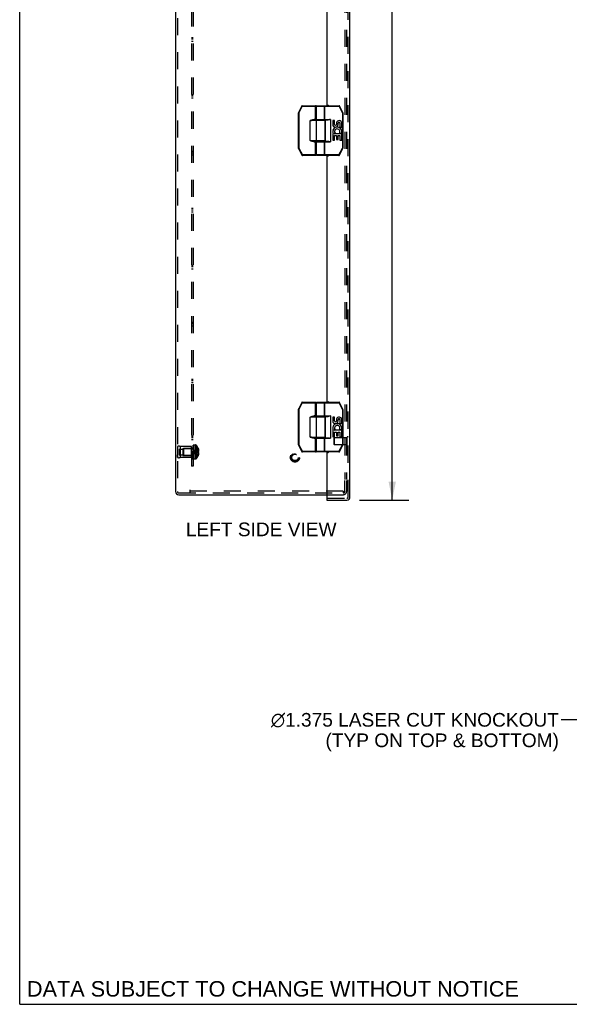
# Model space of a CAD drawing. Header units: inches. Extents: x 0 to 109, y 0 to 70.
# Tile 1 of 11: x 0 to 19, y 0 to 35. Entities that reach past the tile are written whole.
import ezdxf

# ---------------------------------------------------------------- set-up
doc = ezdxf.new("R2010")
doc.units = ezdxf.units.IN
doc.header["$LTSCALE"] = 5.984
doc.header["$MEASUREMENT"] = 0
doc.linetypes.add('HIDDEN', pattern=[0.2, 0.1, -0.1])
doc.layers.get('0').update_dxf_attribs({"linetype": 'CONTINUOUS'})
for name, color, linetype in [('DEFAULT_2', 8, 'HIDDEN'), ('DIMENSIONS', 7, 'CONTINUOUS'), ('DOOR_ASSEMBLY', 7, 'CONTINUOUS'), ('SUBPANEL', 7, 'CONTINUOUS')]:
    doc.layers.add(name, color=color, linetype=linetype)
doc.styles.get("Standard").update_dxf_attribs({"font": 'arial.ttf'})
doc.dimstyles.new('DIMSTYLE_1', dxfattribs={"dimtxt": 0.48, "dimasz": 0.64, "dimexe": 0.09, "dimexo": 0.07, "dimgap": 0.0375, "dimtad": 0, "dimtih": 1, "dimtoh": 1, "dimzin": 4, "dimdsep": 46, "dimtxsty": 'Standard', "dimblk": '_FILLED', "dimblk1": '_FILLED', "dimblk2": '_FILLED', "dimcen": 0.09, "dimadec": 3, "dimazin": 1, "dimtfac": 1, "dimtdec": 3, "dimtofl": 0, "dimtmove": 0, "dimatfit": 3, "dimldrblk": '_FILLED', "dimfxl": 0, "dimtolj": 1, "dimtzin": 4, "dimarcsym": 0})
doc.dimstyles.get("Standard").update_dxf_attribs({"dimtxt": 0.544, "dimasz": 0.64, "dimexe": 0.09, "dimexo": 0.07, "dimgap": 0.09, "dimtad": 0, "dimtih": 1, "dimtoh": 1, "dimdec": 3, "dimzin": 4, "dimdsep": 46, "dimtxsty": 'Standard', "dimblk": '_FILLED', "dimblk1": '_FILLED', "dimblk2": '_FILLED', "dimcen": 0.09, "dimadec": 3, "dimazin": 1, "dimtp": 0.001, "dimtm": 0.001, "dimtfac": 1, "dimtdec": 3, "dimtofl": 0, "dimtmove": 0, "dimatfit": 3, "dimldrblk": '_FILLED', "dimfxl": 0, "dimtolj": 1, "dimtzin": 4, "dimarcsym": 0})

# ---------------------------------------------------------------- blocks, each defined once
blk = doc.blocks.new('_FILLED')
at = {"color": 0, "linetype": 'ByBlock'}
blk.add_solid([(0, 0), (-1, 0.2), (-1, -0.2)], dxfattribs=at)
blk = doc.blocks.new('*D15')
at = {"layer": 'DIMENSIONS', "color": 2, "linetype": 'Continuous'}
for p, q in [((11.928, 54.093), (13.653, 54.093)), ((13.077, 54.093), (13.077, 36.781)), ((13.077, 17.718), (13.077, 35.101)), ((11.928, 17.718), (13.653, 17.718))]:
    blk.add_line(p, q, dxfattribs=at)
at = {"layer": 'DIMENSIONS', "color": 2, "linetype": 'Continuous', "xscale": 0.64, "yscale": 0.64, "zscale": 0.64}
for p, rotation in [((13.077, 54.093), 90), ((13.077, 17.718), 270)]:
    blk.add_blockref('_FILLED', p, dxfattribs=dict(at, rotation=rotation))
at = {"layer": 'DIMENSIONS', "color": 2, "linetype": 'Continuous', "insert": (13.077, 36.541), "char_height": 0.48, "width": 2.00922, "attachment_point": 2, "line_spacing_factor": 0.9}
blk.add_mtext('36.38\\PDOOR', dxfattribs=at)

msp = doc.modelspace()

# ---------------------------------------------------------------- linework, layer by layer
at = {"color": 7, "linetype": 'Continuous'}
for q in [(0, 70.4), (108.8, 0)]:
    msp.add_line((0, 0), q, dxfattribs=at)
at = {"color": 3, "linetype": 'Continuous'}
for p, q in [((5.473, 53.793), (5.473, 18.017)), ((5.585, 17.905), (10.782, 17.905))]:
    msp.add_line(p, q, dxfattribs=at)
msp.add_arc((5.585, 18.017), 0.112, 180, 270, dxfattribs=at)
at = {"layer": 'DEFAULT_2', "color": 8, "linetype": 'HIDDEN'}
for p, q in [((5.533, 53.793), (5.533, 18.017)), ((11.413, 53.389), (11.413, 18.441)), ((11.473, 53.389), (11.473, 18.441)), ((5.533, 19.593), (5.533, 19.217)), ((5.533, 19.593), (5.533, 19.505)), ((5.596, 19.507), (5.721, 19.507)), ((5.596, 19.507), (5.596, 19.304)), ((6.033, 19.593), (5.633, 19.593)), ((5.633, 19.593), (5.633, 19.217)), ((5.721, 19.53), (6.033, 19.53)), ((5.721, 19.53), (5.721, 19.28)), ((5.738, 19.519), (5.748, 19.529)), ((5.738, 19.519), (5.738, 19.291)), ((6.076, 19.529), (5.748, 19.529)), ((5.748, 19.529), (5.748, 19.281)), ((6.033, 19.217), (6.033, 19.593)), ((6.076, 19.529), (6.076, 19.281)), ((6.108, 19.649), (6.093, 19.649)), ((6.093, 19.159), (6.093, 19.649)), ((6.108, 19.648), (6.093, 19.648)), ((6.108, 19.643), (6.093, 19.643)), ((6.108, 19.641), (6.093, 19.641)), ((6.108, 19.632), (6.093, 19.632)), ((6.093, 19.614), (6.108, 19.614)), ((6.108, 19.613), (6.093, 19.613)), ((6.108, 19.612), (6.093, 19.612)), ((6.108, 19.61), (6.093, 19.61)), ((6.093, 19.606), (6.108, 19.606)), ((6.093, 19.604), (6.108, 19.604)), ((6.108, 19.597), (6.093, 19.597)), ((6.093, 19.593), (6.108, 19.593)), ((6.093, 19.588), (6.108, 19.588)), ((6.093, 19.585), (6.108, 19.585)), ((6.108, 19.584), (6.093, 19.584)), ((6.093, 19.584), (6.108, 19.584)), ((6.093, 19.559), (6.108, 19.559)), ((6.093, 19.547), (6.108, 19.547)), ((6.108, 19.544), (6.093, 19.544)), ((6.108, 19.543), (6.093, 19.543)), ((6.108, 19.539), (6.093, 19.539)), ((6.093, 19.533), (6.108, 19.533)), ((6.093, 19.53), (6.108, 19.53)), ((6.093, 19.529), (6.108, 19.529)), ((6.108, 19.517), (6.093, 19.517)), ((6.108, 19.505), (6.093, 19.505)), ((6.093, 19.488), (6.108, 19.488)), ((6.093, 19.477), (6.108, 19.477)), ((6.093, 19.458), (6.108, 19.458)), ((6.108, 19.452), (6.093, 19.452)), ((6.093, 19.451), (6.108, 19.451)), ((6.108, 19.444), (6.093, 19.444)), ((6.108, 19.419), (6.093, 19.419)), ((6.108, 19.408), (6.093, 19.408)), ((6.093, 19.403), (6.108, 19.403)), ((6.093, 19.394), (6.108, 19.394)), ((6.093, 19.375), (6.108, 19.375)), ((6.123, 19.409), (6.098, 19.405)), ((6.123, 19.409), (6.098, 19.405)), ((6.108, 19.649), (6.108, 19.159)), ((6.113, 19.651), (6.174, 19.651)), ((6.113, 19.159), (6.113, 19.651)), ((6.174, 19.651), (6.174, 19.159)), ((6.201, 19.639), (6.201, 19.172)), ((6.23, 19.39), (6.202, 19.393)), ((6.259, 19.387), (6.23, 19.39)), ((6.259, 19.545), (6.259, 19.546)), ((6.259, 19.546), (6.259, 19.546)), ((6.259, 19.545), (6.259, 19.423)), ((6.259, 19.51), (6.272, 19.51)), ((6.259, 19.455), (6.281, 19.455)), ((6.259, 19.423), (6.259, 19.423)), ((6.259, 19.423), (6.272, 19.423)), ((6.259, 19.42), (6.259, 19.423)), ((6.259, 19.388), (6.259, 19.391)), ((6.259, 19.387), (6.259, 19.388)), ((6.272, 19.387), (6.259, 19.387)), ((6.259, 19.387), (6.259, 19.266)), ((5.533, 19.217), (5.533, 19.305)), ((5.596, 19.304), (5.721, 19.304)), ((6.033, 19.217), (5.633, 19.217)), ((5.721, 19.28), (6.033, 19.28)), ((5.738, 19.291), (5.748, 19.281)), ((6.076, 19.281), (5.748, 19.281)), ((6.093, 19.364), (6.108, 19.364)), ((6.108, 19.353), (6.093, 19.353)), ((6.108, 19.342), (6.093, 19.342)), ((6.093, 19.319), (6.108, 19.319)), ((6.108, 19.318), (6.093, 19.318)), ((6.093, 19.318), (6.108, 19.318)), ((6.093, 19.314), (6.108, 19.314)), ((6.108, 19.311), (6.093, 19.311)), ((6.108, 19.311), (6.093, 19.311)), ((6.093, 19.296), (6.108, 19.296)), ((6.093, 19.284), (6.108, 19.284)), ((6.108, 19.264), (6.093, 19.264)), ((6.093, 19.251), (6.108, 19.251)), ((6.108, 19.25), (6.093, 19.25)), ((6.093, 19.249), (6.108, 19.249)), ((6.093, 19.249), (6.108, 19.249)), ((6.093, 19.237), (6.108, 19.237)), ((6.108, 19.232), (6.093, 19.232)), ((6.108, 19.231), (6.093, 19.231)), ((6.108, 19.229), (6.093, 19.229)), ((6.093, 19.226), (6.108, 19.226)), ((6.093, 19.211), (6.108, 19.211)), ((6.093, 19.211), (6.108, 19.211)), ((6.093, 19.207), (6.108, 19.207)), ((6.093, 19.206), (6.108, 19.206)), ((6.093, 19.198), (6.108, 19.198)), ((6.108, 19.198), (6.093, 19.198)), ((6.108, 19.186), (6.093, 19.186)), ((6.108, 19.181), (6.093, 19.181)), ((6.108, 19.176), (6.093, 19.176)), ((6.108, 19.175), (6.093, 19.175)), ((6.108, 19.169), (6.093, 19.169)), ((6.108, 19.16), (6.093, 19.16)), ((6.108, 19.159), (6.093, 19.159)), ((6.113, 19.159), (6.174, 19.159)), ((6.259, 19.356), (6.281, 19.356)), ((6.259, 19.301), (6.272, 19.301)), ((6.259, 19.266), (6.259, 19.265)), ((6.259, 19.265), (6.259, 19.265)), ((11.413, 18.017), (11.413, 18.405)), ((11.473, 18.405), (11.473, 18.017)), ((5.973, 18.077), (5.973, 17.965)), ((11.354, 18.025), (5.973, 18.025)), ((11.354, 18.025), (11.354, 17.965)), ((5.585, 17.965), (11.354, 17.965)), ((10.782, 17.905), (11.361, 17.905)), ((11.354, 17.965), (11.361, 17.965))]:
    msp.add_line(p, q, dxfattribs=at)
for points in [[(6.259, 19.546), (6.23, 19.526), (6.202, 19.505), (6.175, 19.482), (6.148, 19.458), (6.123, 19.433), (6.098, 19.405)], [(6.259, 19.51), (6.23, 19.495), (6.202, 19.48), (6.175, 19.463), (6.148, 19.445), (6.123, 19.426), (6.098, 19.405)], [(6.259, 19.455), (6.23, 19.448), (6.202, 19.441), (6.175, 19.433), (6.148, 19.424), (6.123, 19.415), (6.098, 19.405)], [(6.175, 19.396), (6.148, 19.399), (6.123, 19.402), (6.098, 19.405)], [(6.259, 19.356), (6.23, 19.363), (6.202, 19.37), (6.175, 19.378), (6.148, 19.387), (6.123, 19.396), (6.098, 19.405)], [(6.259, 19.301), (6.23, 19.316), (6.202, 19.331), (6.175, 19.348), (6.148, 19.366), (6.123, 19.385), (6.098, 19.405)], [(6.259, 19.265), (6.23, 19.285), (6.202, 19.306), (6.175, 19.329), (6.148, 19.353), (6.123, 19.378), (6.098, 19.405)], [(6.259, 19.423), (6.23, 19.421), (6.202, 19.418), (6.175, 19.415), (6.148, 19.412), (6.123, 19.409)], [(6.202, 19.393), (6.175, 19.396), (6.148, 19.399), (6.123, 19.402)], [(6.259, 19.423), (6.23, 19.421), (6.202, 19.418), (6.175, 19.415), (6.148, 19.412)], [(6.259, 19.423), (6.259, 19.42), (6.259, 19.417), (6.259, 19.415), (6.259, 19.412), (6.259, 19.409), (6.259, 19.405)], [(6.259, 19.412), (6.259, 19.415), (6.259, 19.417)], [(6.259, 19.405), (6.259, 19.402), (6.259, 19.399), (6.259, 19.396), (6.259, 19.393), (6.259, 19.391), (6.259, 19.388)], [(6.259, 19.393), (6.259, 19.396), (6.259, 19.399)], [(6.272, 19.51), (6.274, 19.503), (6.275, 19.496), (6.277, 19.489), (6.278, 19.482), (6.279, 19.475), (6.28, 19.469), (6.281, 19.462), (6.281, 19.455)], [(6.281, 19.455), (6.281, 19.452), (6.28, 19.449), (6.28, 19.446), (6.279, 19.443), (6.278, 19.44), (6.277, 19.437), (6.276, 19.434), (6.275, 19.43), (6.274, 19.427), (6.272, 19.423)], [(6.272, 19.387), (6.274, 19.384), (6.275, 19.381), (6.276, 19.377), (6.277, 19.374), (6.278, 19.371), (6.279, 19.368), (6.28, 19.365), (6.28, 19.362), (6.281, 19.359), (6.281, 19.356)], [(6.281, 19.356), (6.281, 19.349), (6.28, 19.342), (6.279, 19.335), (6.278, 19.329), (6.277, 19.322), (6.275, 19.315), (6.274, 19.308), (6.272, 19.301)]]:
    msp.add_lwpolyline(points, dxfattribs=at)
for radius in [0.164, 0.142, 0.124, 0.114]:
    msp.add_circle((9.663, 19.215), radius, dxfattribs=at)
for centre, radius, start, end in [((5.583, 19.507), 0.1, 60.0508, 119.9492), ((6.076, 19.567), 0.0372, 270, 297.5399), ((6.076, 19.567), 0.0372, 329.9503, 360), ((6.174, 19.616), 0.035, 40.9334, 90), ((5.931, 19.405), 0.357, 23.1903, 40.9334), ((5.931, 19.405), 0.357, 17.0407, 23.0017), ((5.583, 19.304), 0.1, 240.0508, 299.9492), ((6.076, 19.244), 0.0372, 62.4601, 90), ((6.076, 19.244), 0.0372, 0, 30.0497), ((6.174, 19.194), 0.035, 270, 319.0666), ((5.931, 19.405), 0.357, 319.0666, 336.8097), ((5.931, 19.405), 0.357, 336.9983, 342.9593), ((5.585, 18.017), 0.052, 180, 270), ((11.361, 18.017), 0.112, 270, 360), ((11.361, 18.017), 0.052, 270, 360)]:
    msp.add_arc(centre, radius, start, end, dxfattribs=at)
at = {"layer": 'DOOR_ASSEMBLY', "color": 8, "linetype": 'HIDDEN'}
for p, q in [((11.532, 17.83), (11.532, 53.981)), ((11.032, 19.664), (11.032, 19.892)), ((11.489, 19.902), (11.042, 19.902)), ((11.042, 19.902), (11.042, 19.654)), ((11.489, 19.636), (11.489, 19.92)), ((11.489, 19.654), (11.042, 19.654)), ((10.797, 17.778), (11.48, 17.778))]:
    msp.add_line(p, q, dxfattribs=at)
at = {"layer": 'DOOR_ASSEMBLY', "color": 3, "linetype": 'Continuous'}
for p, q in [((11.592, 17.83), (11.592, 53.981)), ((10.782, 40.209), (10.782, 31.602)), ((10.797, 31.587), (10.828, 31.587)), ((10.782, 29.792), (10.782, 21.185)), ((10.797, 29.807), (10.828, 29.807)), ((10.797, 21.17), (10.828, 21.17)), ((10.782, 19.375), (10.782, 17.793)), ((10.797, 19.39), (10.828, 19.39)), ((10.782, 17.718), (11.48, 17.718))]:
    msp.add_line(p, q, dxfattribs=at)
at = {"layer": 'DOOR_ASSEMBLY', "color": 7, "linetype": 'Continuous'}
for p, q in [((9.899, 31.561), (9.781, 31.326)), ((9.916, 31.552), (9.799, 31.317)), ((9.899, 31.561), (9.916, 31.552)), ((9.916, 31.572), (10.38, 31.572)), ((9.916, 31.552), (9.916, 31.572)), ((9.916, 31.552), (10.4, 31.552)), ((10.38, 31.067), (10.38, 31.572)), ((10.4, 31.087), (10.4, 31.552)), ((10.415, 31.552), (11.209, 31.552)), ((10.415, 31.092), (10.415, 31.552)), ((10.435, 31.572), (11.209, 31.572)), ((10.7, 31.092), (10.7, 31.552)), ((10.716, 31.072), (10.716, 31.572)), ((11.209, 31.572), (11.209, 31.552)), ((11.209, 31.552), (11.227, 31.561)), ((11.326, 31.317), (11.209, 31.552)), ((11.344, 31.326), (11.227, 31.561)), ((9.779, 31.317), (9.799, 31.317)), ((9.779, 31.317), (9.779, 30.077)), ((9.799, 31.317), (9.781, 31.326)), ((9.799, 31.317), (9.799, 30.077)), ((11.344, 31.326), (11.326, 31.317)), ((11.326, 31.317), (11.346, 31.317)), ((11.326, 31.317), (11.326, 30.077)), ((11.346, 31.317), (11.346, 30.077)), ((10.72, 31.047), (10.19, 31.047)), ((10.19, 30.347), (10.19, 31.047)), ((10.4, 31.087), (10.331, 31.087)), ((10.331, 31.067), (10.331, 31.087)), ((10.7, 31.067), (10.331, 31.067)), ((10.415, 31.092), (10.907, 31.092)), ((10.418, 30.347), (10.418, 31.047)), ((10.435, 31.072), (10.824, 31.072)), ((10.485, 31.067), (10.485, 31.072)), ((10.641, 31.067), (10.641, 31.072)), ((10.72, 30.347), (10.72, 31.047)), ((10.727, 31.072), (10.727, 30.322)), ((10.907, 31.092), (10.907, 30.302)), ((11.052, 31.048), (10.989, 31.048)), ((10.989, 31.048), (10.989, 30.912)), ((11.052, 30.912), (11.052, 31.048)), ((11.117, 30.974), (11.117, 30.905)), ((11.178, 30.912), (11.178, 30.954)), ((11.24, 30.954), (11.24, 30.817)), ((11.24, 30.817), (11.303, 30.817)), ((11.303, 30.817), (11.303, 30.954)), ((11.007, 30.587), (10.989, 30.587)), ((10.989, 30.587), (10.989, 30.356)), ((11.042, 30.587), (11.069, 30.606)), ((11.303, 30.587), (11.042, 30.587)), ((11.052, 30.524), (11.117, 30.524)), ((11.052, 30.356), (11.052, 30.524)), ((11.117, 30.524), (11.117, 30.388)), ((11.178, 30.524), (11.24, 30.524)), ((11.178, 30.388), (11.178, 30.524)), ((11.233, 30.623), (11.29, 30.598)), ((11.24, 30.524), (11.24, 30.356)), ((11.303, 30.356), (11.303, 30.587)), ((10.19, 30.347), (10.72, 30.347)), ((10.209, 30.344), (10.19, 30.347)), ((10.331, 30.327), (10.7, 30.327)), ((10.331, 30.307), (10.331, 30.327)), ((10.331, 30.307), (10.4, 30.307)), ((10.38, 29.822), (10.38, 30.327)), ((10.4, 29.842), (10.4, 30.307)), ((10.415, 30.302), (10.907, 30.302)), ((10.415, 29.842), (10.415, 30.302)), ((10.435, 30.322), (10.824, 30.322)), ((10.485, 30.322), (10.485, 30.327)), ((10.641, 30.322), (10.641, 30.327)), ((10.7, 29.842), (10.7, 30.302)), ((10.716, 29.822), (10.716, 30.322)), ((10.989, 30.356), (11.052, 30.356)), ((11.117, 30.388), (11.178, 30.388)), ((11.24, 30.356), (11.303, 30.356)), ((9.799, 30.077), (9.779, 30.077)), ((9.781, 30.068), (9.799, 30.077)), ((9.781, 30.068), (9.903, 29.833)), ((9.799, 30.077), (9.921, 29.842)), ((9.921, 29.842), (9.903, 29.833)), ((10.4, 29.842), (9.921, 29.842)), ((9.921, 29.822), (9.921, 29.842)), ((10.38, 29.822), (9.921, 29.822)), ((11.204, 29.842), (10.415, 29.842)), ((11.204, 29.822), (10.435, 29.822)), ((11.204, 29.842), (11.326, 30.077)), ((11.222, 29.833), (11.204, 29.842)), ((11.204, 29.842), (11.204, 29.822)), ((11.222, 29.833), (11.344, 30.068)), ((11.346, 30.077), (11.326, 30.077)), ((11.326, 30.077), (11.344, 30.068)), ((9.899, 21.144), (9.781, 20.91)), ((9.916, 21.135), (9.799, 20.901)), ((9.899, 21.144), (9.916, 21.135)), ((9.916, 21.155), (10.38, 21.155)), ((9.916, 21.135), (9.916, 21.155)), ((9.916, 21.135), (10.4, 21.135)), ((10.38, 20.65), (10.38, 21.155)), ((10.4, 20.67), (10.4, 21.135)), ((10.415, 21.135), (11.209, 21.135)), ((10.415, 20.675), (10.415, 21.135)), ((10.435, 21.155), (11.209, 21.155)), ((10.7, 20.675), (10.7, 21.135)), ((10.716, 20.655), (10.716, 21.155)), ((11.209, 21.155), (11.209, 21.135)), ((11.209, 21.135), (11.227, 21.144)), ((11.326, 20.901), (11.209, 21.135)), ((11.344, 20.91), (11.227, 21.144)), ((9.779, 20.901), (9.799, 20.901)), ((9.779, 20.901), (9.779, 19.66)), ((9.799, 20.901), (9.781, 20.91)), ((9.799, 20.901), (9.799, 19.66)), ((11.344, 20.91), (11.326, 20.901)), ((11.326, 20.901), (11.346, 20.901)), ((11.326, 20.901), (11.326, 19.66)), ((11.346, 20.901), (11.346, 19.66)), ((10.72, 20.63), (10.19, 20.63)), ((10.19, 19.93), (10.19, 20.63)), ((10.4, 20.67), (10.331, 20.67)), ((10.331, 20.65), (10.331, 20.67)), ((10.7, 20.65), (10.331, 20.65)), ((10.415, 20.675), (10.907, 20.675)), ((10.418, 19.93), (10.418, 20.63)), ((10.435, 20.655), (10.824, 20.655)), ((10.485, 20.65), (10.485, 20.655)), ((10.641, 20.65), (10.641, 20.655)), ((10.72, 19.93), (10.72, 20.63)), ((10.727, 20.655), (10.727, 19.905)), ((10.907, 20.675), (10.907, 19.885)), ((11.052, 20.631), (10.989, 20.631)), ((10.989, 20.631), (10.989, 20.495)), ((11.052, 20.495), (11.052, 20.631)), ((11.117, 20.558), (11.117, 20.489)), ((11.178, 20.495), (11.178, 20.537)), ((11.24, 20.537), (11.24, 20.401)), ((11.303, 20.401), (11.303, 20.537)), ((11.007, 20.17), (10.989, 20.17)), ((10.989, 20.17), (10.989, 19.94)), ((11.042, 20.17), (11.069, 20.189)), ((11.303, 20.17), (11.042, 20.17)), ((11.052, 20.107), (11.117, 20.107)), ((11.052, 19.94), (11.052, 20.107)), ((11.117, 20.107), (11.117, 19.971)), ((11.178, 20.107), (11.24, 20.107)), ((11.178, 19.971), (11.178, 20.107)), ((11.233, 20.206), (11.29, 20.181)), ((11.24, 20.401), (11.303, 20.401)), ((11.24, 20.107), (11.24, 19.94)), ((11.303, 19.94), (11.303, 20.17)), ((10.19, 19.93), (10.72, 19.93)), ((10.209, 19.927), (10.19, 19.93)), ((10.331, 19.91), (10.7, 19.91)), ((10.331, 19.89), (10.331, 19.91)), ((10.331, 19.89), (10.4, 19.89)), ((10.38, 19.405), (10.38, 19.91)), ((10.4, 19.425), (10.4, 19.89)), ((10.415, 19.885), (10.907, 19.885)), ((10.415, 19.425), (10.415, 19.885)), ((10.435, 19.905), (10.824, 19.905)), ((10.485, 19.905), (10.485, 19.91)), ((10.641, 19.905), (10.641, 19.91)), ((10.7, 19.425), (10.7, 19.885)), ((10.716, 19.405), (10.716, 19.905)), ((10.989, 19.94), (11.052, 19.94)), ((11.117, 19.971), (11.178, 19.971)), ((11.24, 19.94), (11.303, 19.94)), ((9.799, 19.66), (9.779, 19.66)), ((9.781, 19.651), (9.799, 19.66)), ((9.781, 19.651), (9.903, 19.416)), ((9.799, 19.66), (9.921, 19.425)), ((9.921, 19.425), (9.903, 19.416)), ((10.4, 19.425), (9.921, 19.425)), ((9.921, 19.405), (9.921, 19.425)), ((10.38, 19.405), (9.921, 19.405)), ((11.204, 19.425), (10.415, 19.425)), ((11.204, 19.405), (10.435, 19.405)), ((11.204, 19.425), (11.326, 19.66)), ((11.222, 19.416), (11.204, 19.425)), ((11.204, 19.425), (11.204, 19.405)), ((11.222, 19.416), (11.344, 19.651)), ((11.346, 19.66), (11.326, 19.66)), ((11.326, 19.66), (11.344, 19.651)), ((10.782, 17.778), (10.797, 17.778)), ((10.782, 17.778), (10.782, 17.718))]:
    msp.add_line(p, q, dxfattribs=at)
for points in [[(10.685, 31.572), (10.687, 31.572), (10.69, 31.571), (10.692, 31.57), (10.694, 31.568), (10.696, 31.566), (10.697, 31.564), (10.699, 31.561), (10.7, 31.558), (10.7, 31.555), (10.7, 31.552)], [(10.19, 31.047), (10.196, 31.05), (10.202, 31.052), (10.208, 31.055), (10.214, 31.057), (10.22, 31.06), (10.226, 31.062), (10.233, 31.065), (10.24, 31.067)], [(10.19, 31.047), (10.21, 31.051), (10.216, 31.052), (10.223, 31.053), (10.229, 31.055), (10.236, 31.056), (10.243, 31.057)], [(10.24, 31.067), (10.249, 31.07), (10.258, 31.073), (10.266, 31.076), (10.275, 31.078), (10.283, 31.081), (10.29, 31.082), (10.298, 31.084), (10.305, 31.085), (10.312, 31.086), (10.319, 31.087), (10.325, 31.087), (10.331, 31.087)], [(10.243, 31.057), (10.253, 31.059), (10.262, 31.06), (10.271, 31.062), (10.279, 31.063), (10.287, 31.064), (10.294, 31.065), (10.301, 31.066), (10.308, 31.066), (10.314, 31.067), (10.32, 31.067), (10.326, 31.067), (10.331, 31.067)], [(10.418, 31.047), (10.419, 31.05), (10.419, 31.053), (10.42, 31.056), (10.422, 31.059), (10.424, 31.061), (10.426, 31.063), (10.428, 31.065), (10.431, 31.066), (10.434, 31.067), (10.437, 31.067)], [(10.7, 31.092), (10.7, 31.089), (10.7, 31.086), (10.699, 31.083), (10.697, 31.08), (10.696, 31.078), (10.694, 31.076), (10.692, 31.074), (10.69, 31.073), (10.687, 31.072), (10.685, 31.072)], [(10.907, 31.092), (10.896, 31.089), (10.887, 31.086), (10.877, 31.083), (10.869, 31.08), (10.86, 31.078), (10.852, 31.076), (10.845, 31.074), (10.837, 31.073), (10.831, 31.072), (10.824, 31.072)], [(10.24, 30.327), (10.232, 30.33), (10.224, 30.333), (10.216, 30.336), (10.207, 30.34), (10.199, 30.343), (10.19, 30.347)], [(10.243, 30.337), (10.235, 30.339), (10.226, 30.34), (10.218, 30.342), (10.209, 30.344)], [(10.331, 30.307), (10.325, 30.307), (10.318, 30.308), (10.311, 30.308), (10.304, 30.309), (10.296, 30.311), (10.289, 30.312), (10.281, 30.314), (10.273, 30.316), (10.265, 30.319), (10.257, 30.321), (10.248, 30.324), (10.24, 30.327)], [(10.331, 30.327), (10.326, 30.327), (10.32, 30.327), (10.313, 30.328), (10.307, 30.328), (10.3, 30.329), (10.292, 30.33), (10.285, 30.331), (10.277, 30.332), (10.269, 30.333), (10.261, 30.334), (10.252, 30.336), (10.243, 30.337)], [(10.418, 30.347), (10.419, 30.344), (10.419, 30.341), (10.42, 30.338), (10.422, 30.335), (10.424, 30.333), (10.426, 30.331), (10.428, 30.329), (10.431, 30.328), (10.434, 30.327), (10.437, 30.327)], [(10.685, 30.322), (10.687, 30.322), (10.69, 30.321), (10.692, 30.32), (10.694, 30.318), (10.696, 30.316), (10.697, 30.314), (10.699, 30.311), (10.7, 30.308), (10.7, 30.305), (10.7, 30.302)], [(10.824, 30.322), (10.831, 30.322), (10.837, 30.321), (10.845, 30.32), (10.852, 30.318), (10.86, 30.317), (10.869, 30.314), (10.878, 30.312), (10.887, 30.309), (10.897, 30.306), (10.907, 30.302)], [(10.7, 29.842), (10.7, 29.839), (10.7, 29.836), (10.699, 29.833), (10.697, 29.83), (10.696, 29.828), (10.694, 29.826), (10.692, 29.824), (10.69, 29.823), (10.687, 29.822), (10.685, 29.822)], [(10.685, 21.155), (10.687, 21.155), (10.69, 21.155), (10.692, 21.153), (10.694, 21.152), (10.696, 21.15), (10.697, 21.147), (10.699, 21.145), (10.7, 21.142), (10.7, 21.139), (10.7, 21.135)], [(10.19, 20.63), (10.196, 20.633), (10.202, 20.636), (10.208, 20.638), (10.214, 20.641), (10.22, 20.643), (10.226, 20.645), (10.233, 20.648), (10.24, 20.65)], [(10.19, 20.63), (10.21, 20.634), (10.216, 20.636), (10.223, 20.637), (10.229, 20.638), (10.236, 20.639), (10.243, 20.64)], [(10.24, 20.65), (10.249, 20.654), (10.258, 20.657), (10.266, 20.659), (10.275, 20.662), (10.283, 20.664), (10.29, 20.666), (10.298, 20.667), (10.305, 20.668), (10.312, 20.669), (10.319, 20.67), (10.325, 20.67), (10.331, 20.67)], [(10.243, 20.64), (10.253, 20.642), (10.262, 20.644), (10.271, 20.645), (10.279, 20.646), (10.287, 20.647), (10.294, 20.648), (10.301, 20.649), (10.308, 20.649), (10.314, 20.65), (10.32, 20.65), (10.326, 20.65), (10.331, 20.65)], [(10.418, 20.63), (10.419, 20.634), (10.419, 20.637), (10.42, 20.64), (10.422, 20.642), (10.424, 20.645), (10.426, 20.647), (10.428, 20.648), (10.431, 20.65), (10.434, 20.65), (10.437, 20.65)], [(10.7, 20.675), (10.7, 20.672), (10.7, 20.669), (10.699, 20.666), (10.697, 20.664), (10.696, 20.661), (10.694, 20.659), (10.692, 20.658), (10.69, 20.656), (10.687, 20.656), (10.685, 20.655)], [(10.907, 20.675), (10.896, 20.672), (10.887, 20.669), (10.877, 20.666), (10.869, 20.663), (10.86, 20.661), (10.852, 20.659), (10.845, 20.658), (10.837, 20.656), (10.831, 20.656), (10.824, 20.655)], [(10.24, 19.91), (10.232, 19.914), (10.224, 19.917), (10.216, 19.92), (10.207, 19.923), (10.199, 19.927), (10.19, 19.93)], [(10.243, 19.92), (10.235, 19.922), (10.226, 19.924), (10.218, 19.925), (10.209, 19.927)], [(10.331, 19.89), (10.325, 19.891), (10.318, 19.891), (10.311, 19.892), (10.304, 19.893), (10.296, 19.894), (10.289, 19.896), (10.281, 19.898), (10.273, 19.9), (10.265, 19.902), (10.257, 19.905), (10.248, 19.907), (10.24, 19.91)], [(10.331, 19.91), (10.326, 19.911), (10.32, 19.911), (10.313, 19.911), (10.307, 19.912), (10.3, 19.912), (10.292, 19.913), (10.285, 19.914), (10.277, 19.915), (10.269, 19.916), (10.261, 19.918), (10.252, 19.919), (10.243, 19.92)], [(10.418, 19.93), (10.419, 19.927), (10.419, 19.924), (10.42, 19.921), (10.422, 19.919), (10.424, 19.916), (10.426, 19.914), (10.428, 19.913), (10.431, 19.911), (10.434, 19.911), (10.437, 19.91)], [(10.685, 19.905), (10.687, 19.905), (10.69, 19.905), (10.692, 19.903), (10.694, 19.902), (10.696, 19.9), (10.697, 19.897), (10.699, 19.895), (10.7, 19.892), (10.7, 19.889), (10.7, 19.885)], [(10.824, 19.905), (10.831, 19.905), (10.837, 19.905), (10.845, 19.903), (10.852, 19.902), (10.86, 19.9), (10.869, 19.898), (10.878, 19.895), (10.887, 19.892), (10.897, 19.889), (10.907, 19.885)], [(10.7, 19.425), (10.7, 19.422), (10.7, 19.419), (10.699, 19.416), (10.697, 19.414), (10.696, 19.411), (10.694, 19.409), (10.692, 19.408), (10.69, 19.406), (10.687, 19.406), (10.685, 19.405)]]:
    msp.add_lwpolyline(points, dxfattribs=at)
for centre, radius, start, end in [((9.916, 31.552), 0.02, 90, 153.4349), ((10.38, 31.552), 0.02, 0, 90), ((10.435, 31.552), 0.02, 90, 180), ((11.209, 31.552), 0.02, 26.5651, 90), ((9.799, 31.317), 0.02, 153.4349, 180), ((11.326, 31.317), 0.02, 0, 26.5651), ((10.42, 31.087), 0.02, 180, 270), ((10.435, 31.092), 0.02, 180, 270), ((10.7, 31.047), 0.02, 0, 90), ((11.083, 30.912), 0.0943, 180, 360), ((11.146, 30.66), 0.157, 336.5966, 161.8791), ((11.083, 30.912), 0.0314, 180, 261.2295), ((11.083, 30.917), 0.0362, 263.4285, 341.7628), ((11.209, 30.954), 0.0943, 359.9911, 167.4338), ((11.209, 30.954), 0.0314, 0, 180.0485), ((11.143, 30.66), 0.154, 161.4199, 206.1963), ((11.146, 30.66), 0.157, 205.737, 207.8532), ((11.146, 30.66), 0.0943, 336.5966, 215.1122), ((10.42, 30.307), 0.02, 90, 180), ((10.435, 30.302), 0.02, 90, 180), ((10.7, 30.347), 0.02, 270, 360), ((9.799, 30.077), 0.02, 180, 207.4744), ((9.921, 29.842), 0.02, 207.4744, 270), ((10.38, 29.842), 0.02, 270, 360), ((10.435, 29.842), 0.02, 180, 270), ((11.204, 29.842), 0.02, 270, 332.5256), ((11.326, 30.077), 0.02, 332.5256, 360), ((9.916, 21.135), 0.02, 90, 153.4349), ((10.38, 21.135), 0.02, 0, 90), ((10.435, 21.135), 0.02, 90, 180), ((11.209, 21.135), 0.02, 26.5651, 90), ((9.799, 20.901), 0.02, 153.4349, 180), ((11.326, 20.901), 0.02, 0, 26.5651), ((10.42, 20.67), 0.02, 180, 270), ((10.435, 20.675), 0.02, 180, 270), ((10.7, 20.63), 0.02, 0, 90), ((11.083, 20.495), 0.0943, 180, 360), ((11.083, 20.495), 0.0314, 180, 261.2295), ((11.083, 20.5), 0.0362, 263.4285, 341.7628), ((11.209, 20.537), 0.0943, 359.9911, 167.4338), ((11.209, 20.537), 0.0314, 0, 180.0485), ((11.143, 20.243), 0.154, 161.4199, 206.1963), ((11.146, 20.243), 0.157, 336.5966, 161.8791), ((11.146, 20.243), 0.157, 205.737, 207.8532), ((11.146, 20.243), 0.0943, 336.5966, 215.1122), ((10.42, 19.89), 0.02, 90, 180), ((10.435, 19.885), 0.02, 90, 180), ((10.7, 19.93), 0.02, 270, 360), ((9.799, 19.66), 0.02, 180, 207.4744), ((9.921, 19.425), 0.02, 207.4744, 270), ((10.38, 19.425), 0.02, 270, 360), ((10.435, 19.425), 0.02, 180, 270), ((11.204, 19.425), 0.02, 270, 332.5256), ((11.326, 19.66), 0.02, 332.5256, 360)]:
    msp.add_arc(centre, radius, start, end, dxfattribs=at)
at = {"layer": 'DOOR_ASSEMBLY', "color": 3, "linetype": 'Continuous'}
for centre, radius, start, end in [((10.797, 31.602), 0.015, 180, 270), ((10.828, 31.572), 0.015, 0, 90), ((10.797, 29.792), 0.015, 90, 180), ((10.828, 29.822), 0.015, 270, 360), ((10.797, 21.185), 0.015, 180, 270), ((10.828, 21.155), 0.015, 0, 90), ((10.797, 19.375), 0.015, 90, 180), ((10.828, 19.405), 0.015, 270, 360), ((10.797, 17.793), 0.015, 180, 270), ((11.48, 17.83), 0.112, 270, 360)]:
    msp.add_arc(centre, radius, start, end, dxfattribs=at)
at = {"layer": 'DOOR_ASSEMBLY', "color": 8, "linetype": 'HIDDEN'}
for centre, radius, start, end in [((11.042, 19.892), 0.01, 90, 180), ((11.511, 19.92), 0.0215, 360, 180), ((11.042, 19.664), 0.01, 180, 270), ((11.511, 19.636), 0.0215, 180, 0), ((11.48, 17.83), 0.052, 270, 360)]:
    msp.add_arc(centre, radius, start, end, dxfattribs=at)
at = {"layer": 'SUBPANEL', "color": 8, "linetype": 'HIDDEN'}
for p, q in [((6.033, 52.905), (6.033, 18.905)), ((6.093, 52.905), (6.093, 18.905)), ((6.033, 33.968), (6.093, 33.968)), ((6.093, 33.905), (6.033, 33.905)), ((6.033, 33.843), (6.093, 33.843)), ((6.033, 31.968), (6.093, 31.968)), ((6.093, 31.905), (6.033, 31.905)), ((6.033, 31.843), (6.093, 31.843)), ((6.033, 29.968), (6.093, 29.968)), ((6.093, 29.905), (6.033, 29.905)), ((6.033, 29.843), (6.093, 29.843)), ((6.033, 27.968), (6.093, 27.968)), ((6.093, 27.905), (6.033, 27.905)), ((6.033, 27.843), (6.093, 27.843)), ((6.033, 25.968), (6.093, 25.968)), ((6.093, 25.905), (6.033, 25.905)), ((6.033, 25.843), (6.093, 25.843)), ((6.033, 23.968), (6.093, 23.968)), ((6.093, 23.905), (6.033, 23.905)), ((6.033, 23.843), (6.093, 23.843)), ((6.033, 21.968), (6.093, 21.968)), ((6.093, 21.905), (6.033, 21.905)), ((6.033, 21.843), (6.093, 21.843)), ((6.033, 19.968), (6.093, 19.968)), ((6.093, 19.94), (6.033, 19.94)), ((6.093, 19.905), (6.033, 19.905)), ((6.033, 19.843), (6.093, 19.843)), ((6.033, 19.553), (6.093, 19.553)), ((6.093, 19.524), (6.033, 19.524)), ((6.093, 19.505), (6.033, 19.505)), ((6.093, 19.405), (6.033, 19.405)), ((6.033, 19.257), (6.093, 19.257)), ((6.093, 19.155), (6.033, 19.155)), ((6.093, 18.905), (6.033, 18.905))]:
    msp.add_line(p, q, dxfattribs=at)

# ---------------------------------------------------------------- texts
at = {"layer": 'DIMENSIONS', "color": 2, "linetype": 'Continuous', "line_spacing_factor": 0.9}
for s, insert, char_height, width, attachment_point in [('LEFT SIDE VIEW', (8.477, 16.926), 0.48, 5.27822, 2), (' \\fgdt;{\\fgdt;n}\\fArial;1.375 LASER CUT KNOCKOUT\\P (TYP ON TOP & BOTTOM)', (18.927, 10.235), 0.48, 10.42379, 3), ('DATA SUBJECT TO CHANGE WITHOUT NOTICE', (8.887, 0.815), 0.544, 17.23408, 2)]:
    msp.add_mtext(s, dxfattribs=dict(at, insert=insert, char_height=char_height, width=width, attachment_point=attachment_point))

# ---------------------------------------------------------------- dimensions: what is measured, and where the dimension line sits
at = {"layer": 'DIMENSIONS', "color": 2, "linetype": 'Continuous'}
dim = msp.add_linear_dim(base=(13.0774857, 17.717994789), p1=(11.858060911, 54.092994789), p2=(11.858060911, 17.717994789), angle=270, text='<>\\PDOOR', dimstyle='DIMSTYLE_1', dxfattribs=at)
dim.commit()
dim.dimension.update_dxf_attribs({"geometry": '*D15', "text_midpoint": (13.0774857, 35.940933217), "dimtype": 160})

# ---------------------------------------------------------------- leaders
at = {"layer": 'DIMENSIONS', "color": 2, "linetype": 'Continuous', "annotation_type": 0, "has_hookline": 1, "hookline_direction": 1, "text_width": 10.16}
msp.add_leader([(33.488, 8.348), (19.56, 9.995), (19.007, 9.995)], dimstyle='Standard', override={"dimtad": 0}, dxfattribs=at)

doc.saveas('drawing.dxf')
